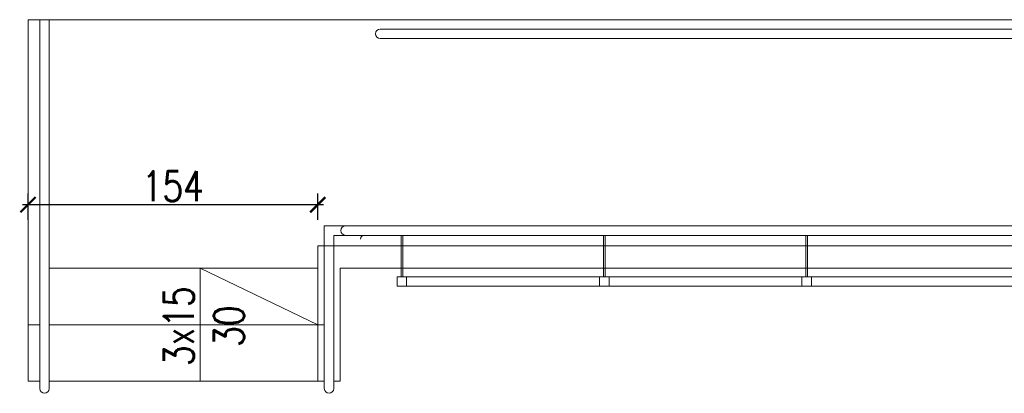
# Model space of a CAD drawing. Header units: millimetres. Extents: x 6354466 to 6508314, y -1889048 to -1342748.
# Tile 21 of 134: x 6419378 to 6424611, y -1807273 to -1805290. Entities that reach past the tile are written whole.
import ezdxf

# ---------------------------------------------------------------- set-up
doc = ezdxf.new("R2010")
doc.units = ezdxf.units.MM
doc.header["$PDMODE"] = 3
doc.header["$PDSIZE"] = 10
for name, color, linetype, lineweight in [('L-5', 152, 'Continuous', 9), ('L-6', 6, 'Continuous', 5), ('L-DIM', 252, 'Continuous', 5), ('L-OPIS', 142, 'Continuous', 9)]:
    doc.layers.add(name, color=color, linetype=linetype, lineweight=lineweight)
doc.styles.add('160', font='simplex.shx', dxfattribs={"width": 0.8, "height": 160})
doc.dimstyles.new('160', dxfattribs={"dimtxt": 160, "dimasz": 80, "dimexe": 60, "dimexo": 3, "dimgap": 18, "dimtad": 1, "dimdec": 0, "dimlfac": 0.1, "dimrnd": 1, "dimtxsty": '160', "dimblk": 'ARCHTICK', "dimcen": 2.5, "dimdle": 30, "dimadec": 0, "dimazin": 0, "dimtfac": 1, "dimtdec": 0, "dimtix": 1, "dimtmove": 2, "dimatfit": 0, "dimldrblk": 'NONE', "dimfxl": 0, "dimarcsym": 0})

# ---------------------------------------------------------------- blocks, each defined once
blk = doc.blocks.new('_ArchTick')
at = {"color": 0, "linetype": 'ByBlock', "const_width": 0.15}
blk.add_lwpolyline([(-0.5, -0.5), (0.5, 0.5)], dxfattribs=at)
blk = doc.blocks.new('*D526')
at = {"layer": 'Defpoints', "color": 0, "transparency": 16777216}
for p in [(6419421.8, -1806272.2), (6420961.7, -1806490), (6419421.8, -1807084.5)]:
    blk.add_point(p, dxfattribs=at)
at = {"layer": 'L-DIM', "color": 0, "lineweight": -2, "ltscale": 10, "transparency": 16777216}
for p, q in [((6419421.8, -1806352.2), (6419421.8, -1806212.2)), ((6420961.7, -1806352.2), (6420961.7, -1806212.2)), ((6420991.7, -1806272.2), (6419391.8, -1806272.2))]:
    blk.add_line(p, q, dxfattribs=at)
at = {"layer": 'L-DIM', "color": 0, "linetype": 'ByBlock', "lineweight": -2, "transparency": 16777216, "xscale": 80, "yscale": 80, "zscale": 80, "rotation": 180}
blk.add_blockref('_ArchTick', (6419421.8, -1806272.2), dxfattribs=at)
at = {"layer": 'L-DIM', "color": 0, "linetype": 'ByBlock', "lineweight": -2, "transparency": 16777216, "xscale": 80, "yscale": 80, "zscale": 80}
blk.add_blockref('_ArchTick', (6420961.7, -1806272.2), dxfattribs=at)
at = {"layer": 'L-DIM', "color": 0, "ltscale": 10, "transparency": 16777216, "insert": (6420191.7, -1806174.2), "char_height": 160, "attachment_point": 5, "style": '160'}
blk.add_mtext('154', dxfattribs=at)
blk = doc.blocks.new('_None')

msp = doc.modelspace()

# ---------------------------------------------------------------- linework, layer by layer
at = {"layer": 'L-5', "ltscale": 8}
for p, q in [((6419421.8, -1805290.2), (6428882.4, -1805290)), ((6419421.8, -1806609.3), (6419421.8, -1805290.6))]:
    msp.add_line(p, q, dxfattribs=at)
at = {"layer": 'L-5', "ltscale": 3}
for p, q in [((6423837.5, -1806490), (6420961.7, -1806490)), ((6420961.7, -1807209.3), (6420961.7, -1806490)), ((6424931.1, -1806490), (6423837.5, -1806490)), ((6419421.8, -1806909.3), (6419421.8, -1806609.3)), ((6420961.7, -1806609.3), (6419534.4, -1806609.3)), ((6420336.8, -1807209.3), (6420336.8, -1806609.3)), ((6420336.8, -1806609.3), (6420961.7, -1806909.3)), ((6421189.1, -1806609.3), (6421081.7, -1806609.3)), ((6421081.7, -1807209.3), (6421081.7, -1806609.3)), ((6423837.5, -1806609.3), (6421189.1, -1806609.3)), ((6424931.1, -1806609.3), (6423837.5, -1806609.3)), ((6419484.4, -1806909.3), (6419421.8, -1806909.3)), ((6419421.8, -1807209.3), (6419421.8, -1806909.3)), ((6420996.7, -1806909.3), (6419534.4, -1806909.3)), ((6419484.4, -1807209.3), (6419421.8, -1807209.3)), ((6420996.7, -1807209.3), (6419534.4, -1807209.3)), ((6421081.7, -1807209.3), (6421046.7, -1807209.3))]:
    msp.add_line(p, q, dxfattribs=at)
at = {"layer": 'L-6'}
for p, q in [((6419484.4, -1807248.5), (6419484.4, -1805290.6)), ((6419534.4, -1807248.5), (6419534.4, -1805290.6)), ((6426956.8, -1805339.9), (6421294.2, -1805339.9)), ((6426956.8, -1805389.9), (6421294.2, -1805389.9)), ((6426956.8, -1806385), (6420996.7, -1806385)), ((6420996.7, -1807248.5), (6420996.7, -1806385)), ((6426956.8, -1806435), (6421046.7, -1806435)), ((6421046.7, -1807248.5), (6421046.7, -1806435)), ((6421404.5, -1806655), (6421404.5, -1806435)), ((6421414.5, -1806655), (6421414.5, -1806435)), ((6422480.2, -1806655), (6422480.2, -1806435.7)), ((6422490.2, -1806655), (6422490.2, -1806435.7)), ((6423555.8, -1806655), (6423555.8, -1806435.7)), ((6423555.8, -1806655), (6423555.8, -1806435.7)), ((6423565.8, -1806655), (6423565.8, -1806435.7)), ((6423565.8, -1806655), (6423565.8, -1806435.7)), ((6421384.5, -1806655), (6426811.8, -1806655)), ((6421384.5, -1806705), (6426811.8, -1806705))]:
    msp.add_line(p, q, dxfattribs=at)
msp.add_lwpolyline([(6421434.5, -1806705), (6421384.5, -1806705), (6421384.5, -1806655), (6421434.5, -1806655)], close=True, dxfattribs=at)
at = {"layer": 'L-6', "elevation": 0}
for points in [[(6422510.2, -1806705), (6422460.2, -1806705), (6422460.2, -1806655), (6422510.2, -1806655)], [(6423585.8, -1806705), (6423535.8, -1806705), (6423535.8, -1806655), (6423585.8, -1806655)]]:
    msp.add_lwpolyline(points, close=True, dxfattribs=at)
at = {"layer": 'L-6'}
for centre, radius, start, end in [((6421294.2, -1805364.9), 25, 90, 270), ((6421109.4, -1806410), 25, 90, 270), ((6421209.1, -1806455), 20, 90, 180), ((6419509.4, -1807248.5), 25, 180, 0), ((6421021.7, -1807248.5), 25, 180, 0)]:
    msp.add_arc(centre, radius, start, end, dxfattribs=at)

# ---------------------------------------------------------------- texts
at = {"layer": 'L-OPIS', "insert": (6420570.3, -1806004.8), "char_height": 160, "width": 1824.394, "attachment_point": 9, "rotation": 90, "style": '160'}
msp.add_mtext('\\pxqc;3x15\\P30', dxfattribs=at)

# ---------------------------------------------------------------- dimensions: what is measured, and where the dimension line sits
at = {"layer": 'L-DIM', "ltscale": 10}
dim = msp.add_linear_dim(base=(6419421.8, -1806272.2), p1=(6420961.7, -1806490), p2=(6419421.8, -1807084.5), dimstyle='160', override={"dimlfac": 0.1}, dxfattribs=at)
dim.commit()
dim.dimension.update_dxf_attribs({"geometry": '*D526', "text_midpoint": (6420191.7, -1806174.2)})

doc.saveas('drawing.dxf')
